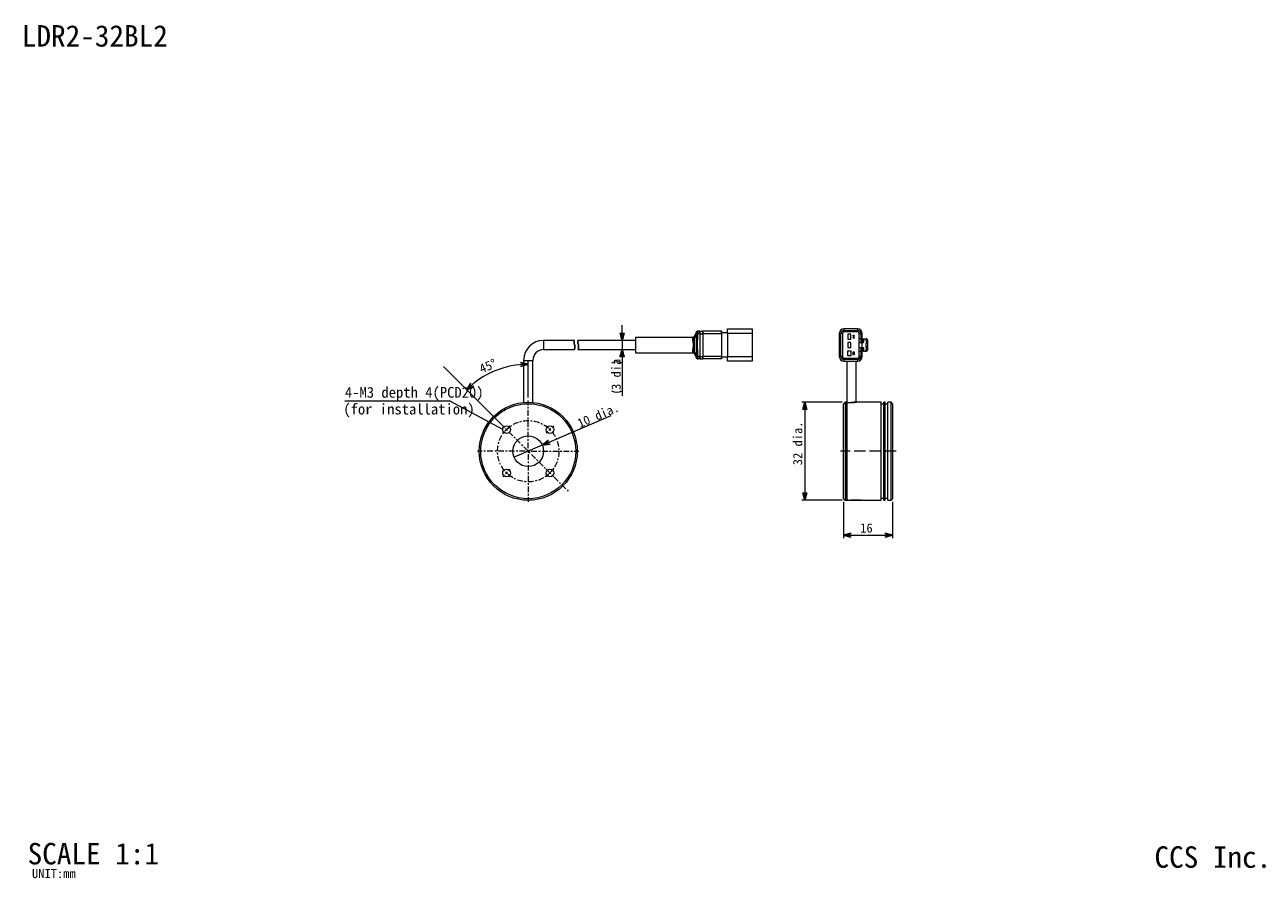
# Model space of a CAD drawing. Extents: x 12 to 416, y 8 to 287.
import ezdxf
from ezdxf.enums import TextEntityAlignment as Align

# ---------------------------------------------------------------- set-up
doc = ezdxf.new("R2010")
doc.units = 0
doc.linetypes.add('DASHDOT', pattern=[3.5, 1.841, -0.553, 0.553, -0.553])
doc.linetypes.add('DASHED3', pattern=[5, 3.75, -1.25])
doc.layers.get('0').update_dxf_attribs({"linetype": 'CONTINUOUS'})
doc.layers.add('1', color=7, linetype='CONTINUOUS')
doc.styles.add('Font_0', font='MS Gothic.ttf')

msp = doc.modelspace()

# ---------------------------------------------------------------- linework, layer by layer
at = {"linetype": 'BYBLOCK', "lineweight": -2}
for p, q in [((207.29, 183.91), (206.62, 186.41)), ((207.96, 186.41), (207.29, 183.91)), ((207.29, 183.91), (207.29, 186.41)), ((206.62, 178.41), (207.29, 180.91)), ((207.29, 180.91), (207.96, 178.41)), ((207.29, 180.91), (207.29, 178.41)), ((174.09, 176.69), (176.62, 176.13)), ((176.62, 176.13), (174.12, 176.02)), ((176.62, 176.13), (174.15, 175.35)), ((156.56, 167.82), (157.95, 170.01)), ((156.56, 167.82), (158.4, 169.51)), ((158.85, 169.02), (156.56, 167.82)), ((266.19, 161.26), (266.86, 163.76)), ((266.86, 163.76), (267.53, 161.26)), ((266.86, 163.76), (266.86, 161.26)), ((181.21, 149.74), (183.24, 151.34)), ((181.21, 149.74), (183.51, 150.73)), ((183.77, 150.11), (181.21, 149.74)), ((266.86, 131.76), (266.19, 134.26)), ((267.53, 134.26), (266.86, 131.76)), ((266.86, 131.76), (266.86, 134.26)), ((279.48, 120.35), (281.98, 121.02)), ((281.98, 119.68), (279.48, 120.35)), ((279.48, 120.35), (281.98, 120.35)), ((292.98, 121.02), (295.48, 120.35)), ((295.48, 120.35), (292.98, 119.68)), ((295.48, 120.35), (292.98, 120.35))]:
    msp.add_line(p, q, dxfattribs=at)
at = {"linetype": 'CONTINUOUS', "lineweight": 15}
for p, q in [((231.48, 186.64), (230.74, 185.15)), ((231.48, 186.61), (230.74, 184.94)), ((231.45, 185.83), (230.75, 184.59)), ((231.93, 186.11), (231.47, 186.22)), ((231.93, 186.11), (231.87, 185.81)), ((232.62, 186.11), (231.93, 186.11)), ((231.94, 186.91), (231.95, 186.91)), ((232.62, 186.91), (231.95, 186.91)), ((232.62, 186.91), (233.62, 186.91)), ((232.62, 186.11), (232.62, 178.71)), ((232.62, 186.11), (233.62, 186.11)), ((239.62, 186.91), (233.62, 186.91)), ((233.62, 186.11), (233.62, 178.71)), ((239.62, 186.11), (233.62, 186.11)), ((241.62, 186.41), (239.62, 186.41)), ((239.62, 186.11), (239.62, 178.71)), ((241.62, 186.16), (241.62, 187.66)), ((241.62, 187.66), (246.62, 187.66)), ((249.62, 186.16), (241.62, 186.16)), ((241.62, 186.16), (241.62, 178.66)), ((246.62, 187.66), (249.62, 187.66)), ((249.62, 187.66), (249.62, 186.16)), ((249.62, 186.16), (249.62, 178.66)), ((278.08, 186.16), (278.08, 178.66)), ((278.58, 178.66), (278.58, 186.16)), ((279.08, 186.16), (278.58, 186.16)), ((279.08, 186.16), (279.08, 178.66)), ((279.58, 187.66), (279.58, 187.16)), ((284.08, 187.66), (279.58, 187.66)), ((279.58, 187.16), (279.58, 186.66)), ((279.58, 187.16), (284.08, 187.16)), ((284.08, 186.66), (279.58, 186.66)), ((280.88, 185.96), (280.88, 184.36)), ((281.88, 185.96), (280.88, 185.96)), ((281.88, 184.36), (281.88, 185.96)), ((284.08, 187.16), (284.08, 187.66)), ((284.08, 186.66), (284.08, 187.16)), ((284.58, 184.41), (284.58, 186.16)), ((284.58, 186.16), (285.08, 186.16)), ((285.08, 186.16), (285.08, 184.41)), ((285.58, 184.41), (285.58, 186.16)), ((191.61, 183.91), (181.62, 183.91)), ((181.62, 183.91), (181.62, 180.91)), ((211.62, 183.91), (192.84, 183.91)), ((230.3, 184.91), (211.62, 184.91)), ((211.62, 184.91), (211.62, 179.91)), ((280.88, 184.36), (281.88, 184.36)), ((280.88, 183.21), (280.88, 181.61)), ((281.88, 183.21), (280.88, 183.21)), ((281.88, 181.61), (281.88, 183.21)), ((282.58, 185.66), (282.88, 185.66)), ((282.58, 185.56), (282.58, 185.66)), ((282.88, 185.56), (282.58, 185.56)), ((282.58, 185.56), (282.58, 184.76)), ((282.58, 184.76), (282.88, 184.76)), ((282.58, 184.66), (282.58, 184.76)), ((282.88, 184.66), (282.58, 184.66)), ((282.88, 185.66), (282.88, 185.56)), ((282.88, 184.76), (282.88, 185.56)), ((282.88, 184.76), (282.88, 184.66)), ((284.48, 183.21), (284.48, 181.61)), ((284.48, 183.21), (285.48, 183.21)), ((285.08, 184.41), (284.58, 184.41)), ((284.58, 183.21), (284.58, 184.41)), ((285.08, 184.41), (285.58, 184.41)), ((285.08, 184.41), (285.08, 183.21)), ((285.48, 183.21), (285.48, 181.61)), ((285.48, 183.21), (285.98, 183.21)), ((285.58, 184.41), (285.68, 184.41)), ((285.68, 183.21), (285.68, 184.41)), ((285.68, 184.41), (285.98, 184.41)), ((285.98, 184.41), (285.98, 183.21)), ((285.98, 184.41), (286.78, 184.41)), ((286.78, 184.41), (286.78, 183.76)), ((286.78, 184.41), (286.98, 184.41)), ((286.88, 183.76), (286.78, 183.76)), ((286.78, 183.06), (286.88, 183.06)), ((286.78, 183.06), (286.78, 181.76)), ((287.08, 183.26), (287.08, 183.56)), ((287.28, 184.11), (287.28, 180.71)), ((181.62, 180.91), (191.63, 180.91)), ((192.92, 180.91), (211.62, 180.91)), ((211.62, 179.91), (230.3, 179.91)), ((231.48, 178.21), (230.74, 179.88)), ((230.74, 179.67), (231.48, 178.19)), ((231.45, 179), (230.75, 180.24)), ((231.93, 178.71), (231.47, 178.61)), ((232.62, 178.71), (231.93, 178.71)), ((231.95, 177.91), (231.94, 177.91)), ((232.62, 177.91), (231.95, 177.91)), ((232.62, 178.71), (233.62, 178.71)), ((232.62, 177.91), (233.62, 177.91)), ((239.62, 178.71), (233.62, 178.71)), ((239.62, 177.91), (233.62, 177.91)), ((241.62, 178.41), (239.62, 178.41)), ((241.62, 177.16), (241.62, 178.66)), ((241.62, 178.66), (249.62, 178.66)), ((249.62, 178.66), (249.62, 177.16)), ((279.08, 178.66), (278.58, 178.66)), ((279.58, 178.16), (279.58, 177.66)), ((279.58, 178.16), (284.08, 178.16)), ((280.88, 181.61), (281.88, 181.61)), ((280.88, 180.46), (281.88, 180.46)), ((280.88, 178.86), (280.88, 180.46)), ((281.88, 178.86), (280.88, 178.86)), ((281.88, 180.46), (281.88, 178.86)), ((282.58, 180.16), (282.88, 180.16)), ((282.58, 180.06), (282.58, 180.16)), ((282.88, 180.06), (282.58, 180.06)), ((282.58, 179.26), (282.58, 180.06)), ((282.58, 179.26), (282.88, 179.26)), ((282.58, 179.16), (282.58, 179.26)), ((282.88, 179.16), (282.58, 179.16)), ((282.88, 180.16), (282.88, 180.06)), ((282.88, 180.06), (282.88, 179.26)), ((282.88, 179.26), (282.88, 179.16)), ((284.08, 177.66), (284.08, 178.16)), ((284.48, 181.61), (285.48, 181.61)), ((284.58, 180.41), (284.58, 181.61)), ((284.58, 178.66), (284.58, 180.41)), ((284.58, 180.41), (285.08, 180.41)), ((285.08, 178.66), (284.58, 178.66)), ((285.08, 181.61), (285.08, 180.41)), ((285.08, 180.41), (285.58, 180.41)), ((285.08, 180.41), (285.08, 178.66)), ((285.48, 181.61), (285.98, 181.61)), ((285.58, 178.66), (285.58, 180.41)), ((285.58, 180.41), (285.68, 180.41)), ((285.68, 180.41), (285.68, 181.61)), ((285.98, 180.41), (285.68, 180.41)), ((285.98, 181.61), (285.98, 180.41)), ((285.98, 180.41), (286.78, 180.41)), ((286.78, 181.76), (286.88, 181.76)), ((286.78, 181.06), (286.78, 180.41)), ((286.88, 181.06), (286.78, 181.06)), ((286.78, 180.41), (286.98, 180.41)), ((287.08, 181.56), (287.08, 181.26)), ((175.12, 177.41), (175.12, 163.69)), ((175.12, 177.41), (178.12, 177.41)), ((178.12, 163.69), (178.12, 177.41)), ((246.62, 177.16), (241.62, 177.16)), ((249.62, 177.16), (246.62, 177.16)), ((279.58, 177.66), (279.58, 177.16)), ((284.08, 177.66), (279.58, 177.66)), ((279.58, 177.16), (284.08, 177.16)), ((280.58, 177.16), (280.58, 163.68)), ((283.58, 163.75), (283.58, 177.16)), ((284.08, 177.16), (284.08, 177.66)), ((279.98, 163.76), (279.48, 163.26)), ((279.48, 132.26), (279.48, 163.26)), ((280.48, 163.76), (279.98, 163.76)), ((279.98, 163.76), (279.98, 131.76)), ((280.48, 163.76), (280.48, 131.76)), ((280.48, 163.68), (282.08, 163.68)), ((280.48, 131.76), (280.48, 163.68)), ((291.78, 163.76), (283.66, 163.76)), ((291.78, 147.76), (291.78, 163.76)), ((292.58, 163.06), (291.78, 163.06)), ((293.08, 163.76), (292.58, 163.76)), ((292.58, 147.76), (292.58, 163.76)), ((293.08, 147.76), (293.08, 163.76)), ((293.88, 163.06), (293.08, 163.06)), ((294.98, 163.76), (293.88, 163.76)), ((293.88, 147.76), (293.88, 163.76)), ((295.48, 163.26), (294.98, 163.76)), ((294.98, 147.76), (294.98, 163.76)), ((295.48, 163.26), (295.48, 147.76)), ((162.01, 154.46), (163.51, 157.06)), ((162.01, 154.46), (162.07, 154.43)), ((163.57, 157.03), (163.51, 157.06)), ((291.78, 131.76), (291.78, 147.76)), ((292.58, 131.76), (292.58, 147.76)), ((293.08, 131.76), (293.08, 147.76)), ((293.88, 131.76), (293.88, 147.76)), ((294.98, 131.76), (294.98, 147.76)), ((295.48, 147.76), (295.48, 132.26)), ((175.12, 131.83), (175.12, 131.76)), ((178.12, 131.76), (175.12, 131.76)), ((178.12, 131.76), (178.12, 131.83)), ((279.48, 132.26), (279.98, 131.76)), ((279.98, 131.76), (280.48, 131.76)), ((280.48, 131.76), (281.89, 131.76)), ((284.98, 131.76), (281.98, 131.76)), ((285.08, 131.76), (291.78, 131.76)), ((291.78, 132.46), (292.58, 132.46)), ((292.58, 131.76), (293.08, 131.76)), ((293.08, 132.46), (293.88, 132.46)), ((293.88, 131.76), (294.98, 131.76)), ((294.98, 131.76), (295.48, 132.26))]:
    msp.add_line(p, q, dxfattribs=at)
for points in [[(231.45, 185.83), (231.45, 185.83), (231.45, 185.83), (231.45, 185.84), (231.45, 185.84), (231.45, 185.85), (231.45, 185.86), (231.45, 185.86), (231.44, 185.87), (231.44, 185.89), (231.44, 185.9), (231.44, 185.91), (231.44, 185.92), (231.44, 185.94), (231.44, 185.95), (231.44, 185.97), (231.44, 185.98), (231.44, 186), (231.44, 186.02), (231.44, 186.04), (231.44, 186.06), (231.45, 186.08), (231.45, 186.1), (231.45, 186.12), (231.45, 186.14), (231.46, 186.17), (231.46, 186.19), (231.47, 186.22)], [(231.45, 179), (231.45, 179.01), (231.45, 179.03), (231.45, 179.08), (231.45, 179.13), (231.45, 179.2), (231.45, 179.28), (231.45, 179.37), (231.45, 179.47), (231.45, 179.57), (231.45, 179.68), (231.45, 179.79), (231.46, 179.91), (231.46, 180.03), (231.46, 180.17), (231.46, 180.31), (231.47, 180.45), (231.47, 180.61), (231.47, 180.77), (231.48, 180.94), (231.49, 181.13), (231.49, 181.31), (231.5, 181.51), (231.5, 181.71), (231.51, 181.91), (231.51, 182.11), (231.51, 182.32), (231.51, 182.52), (231.51, 182.72), (231.51, 182.92), (231.5, 183.12), (231.5, 183.32), (231.49, 183.51), (231.49, 183.69), (231.48, 183.87), (231.47, 184.04), (231.47, 184.21), (231.46, 184.36), (231.46, 184.51), (231.46, 184.66), (231.46, 184.79), (231.45, 184.92), (231.45, 185.04), (231.45, 185.15), (231.45, 185.26), (231.45, 185.35), (231.45, 185.44), (231.45, 185.53), (231.45, 185.6), (231.45, 185.67), (231.45, 185.72), (231.45, 185.77), (231.45, 185.8), (231.45, 185.82), (231.45, 185.83)], [(231.87, 185.81), (231.86, 185.81), (231.85, 185.81), (231.83, 185.81), (231.82, 185.81), (231.81, 185.81), (231.79, 185.81), (231.78, 185.81), (231.76, 185.81), (231.75, 185.81), (231.74, 185.81), (231.72, 185.82), (231.71, 185.82), (231.7, 185.82), (231.68, 185.82), (231.67, 185.82), (231.66, 185.82), (231.65, 185.82), (231.63, 185.82), (231.62, 185.82), (231.61, 185.82), (231.6, 185.82), (231.59, 185.82), (231.58, 185.82), (231.56, 185.82), (231.55, 185.82), (231.54, 185.82), (231.53, 185.82), (231.52, 185.83), (231.51, 185.83), (231.51, 185.83), (231.5, 185.83), (231.49, 185.83), (231.48, 185.83), (231.47, 185.83), (231.46, 185.83), (231.45, 185.83)], [(231.47, 186.22), (231.47, 186.22), (231.47, 186.23), (231.47, 186.24), (231.47, 186.24), (231.47, 186.25), (231.47, 186.26), (231.47, 186.27), (231.47, 186.28), (231.48, 186.29), (231.48, 186.3), (231.48, 186.31), (231.48, 186.32), (231.48, 186.32), (231.48, 186.33), (231.48, 186.34), (231.48, 186.35), (231.48, 186.36), (231.49, 186.37), (231.49, 186.38), (231.49, 186.39), (231.49, 186.4), (231.49, 186.41), (231.49, 186.42), (231.49, 186.43), (231.49, 186.43), (231.49, 186.44), (231.49, 186.45), (231.49, 186.46), (231.49, 186.47), (231.49, 186.47), (231.49, 186.48), (231.49, 186.49), (231.49, 186.5), (231.49, 186.5), (231.49, 186.51), (231.49, 186.52), (231.49, 186.52), (231.49, 186.53), (231.49, 186.53), (231.49, 186.54), (231.49, 186.55), (231.49, 186.55), (231.49, 186.56), (231.49, 186.56), (231.49, 186.56), (231.49, 186.57), (231.49, 186.57), (231.49, 186.57), (231.49, 186.58), (231.49, 186.58), (231.49, 186.58), (231.49, 186.59), (231.49, 186.59), (231.49, 186.59)], [(231.48, 186.61), (231.49, 186.63), (231.5, 186.64), (231.51, 186.66), (231.51, 186.67), (231.52, 186.68), (231.53, 186.7), (231.54, 186.71), (231.55, 186.72), (231.56, 186.74), (231.57, 186.75), (231.58, 186.76), (231.59, 186.77), (231.6, 186.78), (231.62, 186.79), (231.63, 186.8), (231.64, 186.81), (231.65, 186.82), (231.67, 186.83), (231.68, 186.84), (231.69, 186.85), (231.71, 186.86), (231.72, 186.86), (231.74, 186.87), (231.75, 186.88), (231.77, 186.88), (231.78, 186.89), (231.8, 186.89), (231.81, 186.9), (231.83, 186.9), (231.84, 186.9), (231.86, 186.9), (231.88, 186.91), (231.89, 186.91), (231.91, 186.91), (231.92, 186.91), (231.94, 186.91)], [(231.48, 186.61), (231.48, 186.61), (231.48, 186.61), (231.48, 186.61), (231.48, 186.61), (231.48, 186.61), (231.48, 186.62), (231.48, 186.62), (231.48, 186.62), (231.48, 186.62), (231.48, 186.62), (231.48, 186.62), (231.48, 186.62), (231.48, 186.62), (231.48, 186.62), (231.48, 186.63), (231.48, 186.63), (231.48, 186.63), (231.48, 186.63), (231.48, 186.63), (231.48, 186.63), (231.48, 186.63), (231.48, 186.63), (231.48, 186.63), (231.48, 186.64), (231.48, 186.64), (231.48, 186.64), (231.48, 186.64), (231.48, 186.64), (231.48, 186.64), (231.48, 186.64), (231.48, 186.64), (231.48, 186.64), (231.48, 186.64), (231.48, 186.64), (231.48, 186.64), (231.48, 186.64)], [(231.49, 186.59), (231.48, 186.59), (231.48, 186.59), (231.48, 186.6), (231.48, 186.6), (231.48, 186.6), (231.48, 186.6), (231.48, 186.6), (231.48, 186.6), (231.48, 186.61), (231.48, 186.61), (231.48, 186.61), (231.48, 186.61), (231.48, 186.61), (231.48, 186.61), (231.48, 186.61), (231.48, 186.61), (231.48, 186.61), (231.48, 186.61)], [(231.95, 186.91), (231.95, 186.91), (231.95, 186.91), (231.95, 186.91), (231.95, 186.91), (231.95, 186.91), (231.95, 186.91), (231.95, 186.91), (231.95, 186.91), (231.95, 186.91), (231.95, 186.91), (231.95, 186.91), (231.96, 186.9), (231.96, 186.9), (231.96, 186.9), (231.96, 186.89), (231.96, 186.89), (231.96, 186.88), (231.96, 186.88), (231.96, 186.87), (231.96, 186.86), (231.96, 186.85), (231.96, 186.84), (231.96, 186.83), (231.96, 186.82), (231.96, 186.81), (231.96, 186.8), (231.96, 186.78), (231.96, 186.77), (231.96, 186.75), (231.96, 186.74), (231.96, 186.72), (231.96, 186.71), (231.96, 186.69), (231.96, 186.68), (231.96, 186.66), (231.96, 186.64), (231.96, 186.62), (231.96, 186.6), (231.95, 186.58), (231.95, 186.57), (231.95, 186.55), (231.95, 186.53), (231.95, 186.5), (231.95, 186.48), (231.95, 186.46), (231.95, 186.44), (231.95, 186.42), (231.95, 186.4), (231.94, 186.38), (231.94, 186.36), (231.94, 186.34), (231.94, 186.32), (231.94, 186.3), (231.94, 186.28), (231.94, 186.26), (231.94, 186.24), (231.94, 186.23), (231.93, 186.21), (231.93, 186.2), (231.93, 186.19), (231.93, 186.18), (231.93, 186.17), (231.93, 186.16), (231.93, 186.15), (231.93, 186.14), (231.93, 186.13), (231.93, 186.13), (231.93, 186.12), (231.93, 186.12), (231.93, 186.12), (231.93, 186.11), (231.93, 186.11)], [(232.62, 186.91), (232.62, 186.91), (232.62, 186.91), (232.62, 186.9), (232.62, 186.9), (232.62, 186.9), (232.62, 186.89), (232.62, 186.89), (232.62, 186.88), (232.62, 186.87), (232.62, 186.87), (232.62, 186.86), (232.62, 186.85), (232.62, 186.84), (232.62, 186.83), (232.62, 186.82), (232.62, 186.81), (232.62, 186.8), (232.62, 186.79), (232.62, 186.77), (232.62, 186.76), (232.62, 186.75), (232.62, 186.74), (232.62, 186.73), (232.62, 186.72), (232.62, 186.7), (232.62, 186.69), (232.62, 186.68), (232.62, 186.67), (232.62, 186.65), (232.62, 186.64), (232.62, 186.62), (232.62, 186.61), (232.62, 186.59), (232.62, 186.58), (232.62, 186.56), (232.62, 186.55), (232.62, 186.53), (232.62, 186.51), (232.62, 186.49), (232.62, 186.47), (232.62, 186.45), (232.62, 186.43), (232.62, 186.41), (232.62, 186.38), (232.62, 186.36), (232.62, 186.34), (232.62, 186.31), (232.62, 186.29), (232.62, 186.26), (232.62, 186.24), (232.62, 186.21), (232.62, 186.18), (232.62, 186.15), (232.62, 186.11)], [(233.62, 186.11), (233.62, 186.13), (233.62, 186.15), (233.62, 186.17), (233.62, 186.18), (233.62, 186.2), (233.62, 186.22), (233.62, 186.24), (233.62, 186.26), (233.62, 186.28), (233.62, 186.3), (233.62, 186.32), (233.62, 186.34), (233.62, 186.36), (233.62, 186.38), (233.62, 186.4), (233.62, 186.43), (233.62, 186.45), (233.62, 186.47), (233.62, 186.5), (233.62, 186.52), (233.62, 186.54), (233.62, 186.57), (233.62, 186.59), (233.62, 186.62), (233.62, 186.64), (233.62, 186.66), (233.62, 186.68), (233.62, 186.71), (233.62, 186.73), (233.62, 186.75), (233.62, 186.77), (233.62, 186.79), (233.62, 186.81), (233.62, 186.82), (233.62, 186.84), (233.62, 186.85), (233.62, 186.86), (233.62, 186.87), (233.62, 186.88), (233.62, 186.89), (233.62, 186.9), (233.62, 186.9), (233.62, 186.9), (233.62, 186.91), (233.62, 186.91)], [(239.62, 186.91), (239.62, 186.91), (239.62, 186.91), (239.62, 186.9), (239.62, 186.9), (239.62, 186.89), (239.62, 186.88), (239.62, 186.87), (239.62, 186.86), (239.62, 186.85), (239.62, 186.84), (239.62, 186.82), (239.62, 186.81), (239.62, 186.79), (239.62, 186.77), (239.62, 186.75), (239.62, 186.73), (239.62, 186.7), (239.62, 186.68), (239.62, 186.65), (239.62, 186.63), (239.62, 186.6), (239.62, 186.57), (239.62, 186.54), (239.62, 186.51), (239.62, 186.48), (239.62, 186.45), (239.62, 186.42), (239.62, 186.39), (239.62, 186.35), (239.62, 186.32), (239.62, 186.29), (239.62, 186.25), (239.62, 186.22), (239.62, 186.18), (239.62, 186.15), (239.62, 186.11)], [(191.61, 183.91), (191.62, 183.91), (191.62, 183.91), (191.62, 183.91), (191.62, 183.91), (191.62, 183.92), (191.62, 183.92), (191.62, 183.92), (191.62, 183.92), (191.62, 183.91), (191.61, 183.91), (191.61, 183.9), (191.61, 183.9), (191.61, 183.89), (191.61, 183.87), (191.61, 183.86), (191.61, 183.85), (191.6, 183.83), (191.6, 183.81), (191.6, 183.79), (191.6, 183.77), (191.59, 183.75), (191.59, 183.72), (191.59, 183.7), (191.58, 183.67), (191.58, 183.64), (191.58, 183.61), (191.58, 183.57), (191.58, 183.54), (191.58, 183.5), (191.58, 183.46), (191.58, 183.42), (191.58, 183.38), (191.58, 183.34), (191.58, 183.29), (191.58, 183.25), (191.58, 183.2), (191.59, 183.16), (191.59, 183.11), (191.59, 183.07), (191.6, 183.02), (191.61, 182.98), (191.61, 182.93), (191.62, 182.89), (191.63, 182.84), (191.64, 182.79), (191.65, 182.75), (191.66, 182.7), (191.67, 182.66), (191.69, 182.62), (191.7, 182.57), (191.71, 182.53), (191.72, 182.49), (191.74, 182.45), (191.75, 182.41)], [(191.75, 182.41), (191.76, 182.37), (191.77, 182.33), (191.79, 182.28), (191.8, 182.24), (191.81, 182.2), (191.82, 182.15), (191.83, 182.11), (191.83, 182.06), (191.84, 182.02), (191.85, 181.98), (191.85, 181.94), (191.85, 181.89), (191.85, 181.85), (191.85, 181.81), (191.85, 181.77), (191.85, 181.73), (191.85, 181.68), (191.85, 181.64), (191.84, 181.6), (191.84, 181.56), (191.83, 181.53), (191.82, 181.49), (191.82, 181.45), (191.81, 181.42), (191.8, 181.38), (191.79, 181.35), (191.78, 181.31), (191.77, 181.28), (191.76, 181.25), (191.75, 181.22), (191.74, 181.19), (191.73, 181.16), (191.72, 181.13), (191.71, 181.11), (191.7, 181.08), (191.69, 181.06), (191.68, 181.04), (191.67, 181.02), (191.66, 181), (191.66, 180.99), (191.65, 180.97), (191.64, 180.96), (191.64, 180.95), (191.63, 180.94), (191.63, 180.93), (191.62, 180.93), (191.62, 180.93), (191.62, 180.92), (191.62, 180.92), (191.62, 180.92), (191.62, 180.93), (191.62, 180.93), (191.62, 180.93), (191.63, 180.93)], [(192.88, 182.82), (192.87, 182.86), (192.86, 182.9), (192.84, 182.95), (192.83, 182.99), (192.82, 183.03), (192.81, 183.07), (192.8, 183.12), (192.8, 183.16), (192.79, 183.2), (192.78, 183.24), (192.78, 183.28), (192.78, 183.32), (192.78, 183.36), (192.77, 183.39), (192.77, 183.43), (192.78, 183.46), (192.78, 183.5), (192.78, 183.53), (192.78, 183.56), (192.78, 183.6), (192.79, 183.63), (192.79, 183.65), (192.79, 183.68), (192.8, 183.71), (192.8, 183.73), (192.81, 183.75), (192.81, 183.78), (192.81, 183.8), (192.82, 183.81), (192.82, 183.83), (192.83, 183.85), (192.83, 183.86), (192.83, 183.87), (192.83, 183.88), (192.84, 183.89), (192.84, 183.9), (192.84, 183.9), (192.84, 183.9), (192.84, 183.9), (192.84, 183.9), (192.84, 183.9), (192.84, 183.9), (192.84, 183.9), (192.84, 183.9), (192.84, 183.9)], [(192.92, 180.93), (192.92, 180.93), (192.92, 180.92), (192.92, 180.92), (192.92, 180.92), (192.92, 180.92), (192.92, 180.92), (192.92, 180.92), (192.92, 180.92), (192.92, 180.92), (192.92, 180.93), (192.92, 180.94), (192.93, 180.95), (192.93, 180.96), (192.93, 180.97), (192.94, 180.98), (192.94, 181), (192.95, 181.02), (192.95, 181.04), (192.96, 181.06), (192.97, 181.08), (192.97, 181.11), (192.98, 181.13), (192.98, 181.16), (192.99, 181.19), (193, 181.22), (193, 181.26), (193.01, 181.29), (193.02, 181.33), (193.02, 181.37), (193.03, 181.41), (193.03, 181.45), (193.04, 181.49), (193.04, 181.54), (193.05, 181.58), (193.05, 181.63), (193.05, 181.68), (193.05, 181.73), (193.05, 181.78), (193.05, 181.83), (193.05, 181.88), (193.05, 181.93), (193.05, 181.98), (193.05, 182.02), (193.04, 182.07), (193.04, 182.12), (193.03, 182.17), (193.03, 182.22), (193.02, 182.26), (193.01, 182.31), (193.01, 182.35), (193, 182.4), (192.99, 182.44), (192.98, 182.48), (192.97, 182.52), (192.96, 182.56), (192.95, 182.6), (192.94, 182.63), (192.93, 182.67), (192.92, 182.7), (192.91, 182.73), (192.9, 182.76), (192.89, 182.79), (192.88, 182.82)], [(230.29, 184.34), (230.29, 184.36), (230.29, 184.38), (230.28, 184.4), (230.28, 184.42), (230.28, 184.44), (230.28, 184.46), (230.28, 184.48), (230.27, 184.5), (230.27, 184.52), (230.27, 184.53), (230.27, 184.55), (230.27, 184.57), (230.27, 184.59), (230.27, 184.6), (230.27, 184.62), (230.27, 184.63), (230.28, 184.65), (230.28, 184.67)], [(230.74, 184.94), (230.73, 184.93), (230.73, 184.92), (230.72, 184.9), (230.71, 184.89), (230.7, 184.88), (230.69, 184.86), (230.69, 184.85), (230.68, 184.84), (230.67, 184.83), (230.66, 184.82), (230.65, 184.81), (230.63, 184.79), (230.62, 184.78), (230.61, 184.77), (230.6, 184.77), (230.58, 184.76), (230.57, 184.75), (230.56, 184.74), (230.54, 184.73), (230.53, 184.72), (230.51, 184.72), (230.5, 184.71), (230.49, 184.7), (230.47, 184.7), (230.45, 184.69), (230.44, 184.69), (230.42, 184.68), (230.41, 184.68), (230.39, 184.68), (230.38, 184.67), (230.36, 184.67), (230.34, 184.67), (230.33, 184.67), (230.31, 184.67), (230.29, 184.67), (230.28, 184.67)], [(230.28, 184.67), (230.28, 184.69), (230.28, 184.72), (230.29, 184.74), (230.29, 184.77), (230.29, 184.79), (230.29, 184.81), (230.3, 184.83), (230.3, 184.84), (230.3, 184.86), (230.3, 184.87), (230.3, 184.87), (230.3, 184.88), (230.3, 184.88), (230.3, 184.88), (230.3, 184.88), (230.3, 184.88), (230.3, 184.88), (230.3, 184.88)], [(230.29, 184.34), (230.31, 184.34), (230.32, 184.34), (230.34, 184.34), (230.36, 184.34), (230.37, 184.35), (230.39, 184.35), (230.4, 184.35), (230.42, 184.35), (230.43, 184.36), (230.45, 184.36), (230.46, 184.37), (230.48, 184.37), (230.49, 184.38), (230.51, 184.38), (230.52, 184.39), (230.54, 184.4), (230.55, 184.4), (230.56, 184.41), (230.58, 184.42), (230.59, 184.43), (230.6, 184.43), (230.62, 184.44), (230.63, 184.45), (230.64, 184.46), (230.65, 184.47), (230.66, 184.48), (230.67, 184.49), (230.68, 184.5), (230.69, 184.51), (230.7, 184.52), (230.71, 184.53), (230.72, 184.54), (230.72, 184.55), (230.73, 184.56), (230.74, 184.58), (230.75, 184.59)], [(230.29, 180.49), (230.3, 180.56), (230.31, 180.62), (230.32, 180.69), (230.33, 180.76), (230.34, 180.83), (230.35, 180.9), (230.37, 180.97), (230.38, 181.05), (230.39, 181.12), (230.4, 181.2), (230.41, 181.28), (230.42, 181.37), (230.44, 181.45), (230.45, 181.54), (230.46, 181.63), (230.47, 181.72), (230.48, 181.81), (230.48, 181.9), (230.49, 181.99), (230.49, 182.08), (230.5, 182.18), (230.5, 182.27), (230.5, 182.36), (230.5, 182.45), (230.5, 182.55), (230.5, 182.64), (230.49, 182.73), (230.49, 182.82), (230.48, 182.91), (230.47, 183), (230.47, 183.09), (230.46, 183.17), (230.45, 183.25), (230.44, 183.34), (230.43, 183.41), (230.42, 183.49), (230.41, 183.56), (230.4, 183.63), (230.39, 183.69), (230.38, 183.75), (230.37, 183.81), (230.36, 183.87), (230.35, 183.92), (230.35, 183.97), (230.34, 184.02), (230.33, 184.07), (230.32, 184.11), (230.32, 184.16), (230.31, 184.2), (230.31, 184.23), (230.3, 184.26), (230.3, 184.29), (230.29, 184.32), (230.29, 184.34)], [(230.74, 185.17), (230.73, 185.15), (230.72, 185.14), (230.71, 185.12), (230.7, 185.11), (230.69, 185.09), (230.68, 185.08), (230.66, 185.06), (230.65, 185.05), (230.64, 185.04), (230.62, 185.03), (230.61, 185.01), (230.6, 185), (230.58, 184.99), (230.56, 184.98), (230.55, 184.97), (230.53, 184.97), (230.52, 184.96), (230.5, 184.95), (230.49, 184.95), (230.47, 184.94), (230.46, 184.93), (230.45, 184.93), (230.43, 184.92), (230.42, 184.92), (230.41, 184.92), (230.39, 184.92), (230.38, 184.91), (230.37, 184.91), (230.36, 184.91), (230.35, 184.91), (230.34, 184.91), (230.33, 184.91), (230.32, 184.91), (230.32, 184.91), (230.31, 184.92), (230.31, 184.92)], [(230.75, 184.59), (230.75, 184.59), (230.75, 184.58), (230.75, 184.58), (230.75, 184.57), (230.75, 184.56), (230.75, 184.55), (230.75, 184.53), (230.75, 184.51), (230.75, 184.49), (230.75, 184.47), (230.75, 184.45), (230.75, 184.42), (230.76, 184.39), (230.76, 184.35), (230.76, 184.32), (230.76, 184.28), (230.76, 184.23), (230.76, 184.18), (230.76, 184.13), (230.76, 184.08), (230.76, 184.02), (230.77, 183.95), (230.77, 183.88), (230.77, 183.81), (230.77, 183.74), (230.76, 183.66), (230.76, 183.58), (230.76, 183.5), (230.76, 183.41), (230.75, 183.32), (230.75, 183.23), (230.74, 183.14), (230.74, 183.04), (230.74, 182.95), (230.73, 182.85), (230.73, 182.75), (230.73, 182.65), (230.73, 182.55), (230.73, 182.46), (230.73, 182.36), (230.73, 182.26), (230.73, 182.16), (230.73, 182.06), (230.74, 181.96), (230.74, 181.86), (230.74, 181.76), (230.75, 181.67), (230.75, 181.57), (230.75, 181.47), (230.76, 181.38), (230.76, 181.29), (230.76, 181.2), (230.76, 181.12), (230.77, 181.04), (230.77, 180.96), (230.77, 180.89), (230.77, 180.82), (230.77, 180.76), (230.76, 180.7), (230.76, 180.64), (230.76, 180.59), (230.76, 180.54), (230.76, 180.49), (230.76, 180.44), (230.75, 180.4), (230.75, 180.36), (230.75, 180.33), (230.75, 180.3), (230.75, 180.27), (230.75, 180.25), (230.75, 180.24), (230.75, 180.24)], [(230.74, 184.94), (230.74, 184.94), (230.74, 184.94), (230.74, 184.94), (230.74, 184.93), (230.74, 184.93), (230.74, 184.92), (230.74, 184.91), (230.74, 184.9), (230.74, 184.89), (230.74, 184.88), (230.74, 184.87), (230.74, 184.86), (230.74, 184.85), (230.74, 184.84), (230.74, 184.83), (230.74, 184.82), (230.74, 184.81), (230.74, 184.79), (230.74, 184.78), (230.74, 184.77), (230.74, 184.75), (230.74, 184.74), (230.74, 184.72), (230.74, 184.71), (230.74, 184.69), (230.74, 184.68), (230.74, 184.67), (230.74, 184.65), (230.74, 184.64), (230.75, 184.63), (230.75, 184.62), (230.75, 184.61), (230.75, 184.6), (230.75, 184.59), (230.75, 184.59), (230.75, 184.59)], [(231.87, 185.81), (231.87, 185.67), (231.86, 185.53), (231.85, 185.37), (231.84, 185.21), (231.83, 185.03), (231.82, 184.85), (231.81, 184.67), (231.8, 184.48), (231.79, 184.29), (231.78, 184.09), (231.77, 183.9), (231.76, 183.71), (231.75, 183.51), (231.75, 183.32), (231.74, 183.12), (231.74, 182.92), (231.73, 182.72), (231.73, 182.52), (231.73, 182.32), (231.73, 182.11), (231.74, 181.91), (231.74, 181.7), (231.75, 181.5), (231.76, 181.29), (231.77, 181.09), (231.78, 180.89), (231.78, 180.69), (231.79, 180.49), (231.8, 180.3), (231.81, 180.1), (231.83, 179.91), (231.84, 179.73), (231.85, 179.55), (231.86, 179.37), (231.86, 179.19), (231.87, 179.02)], [(230.28, 180.16), (230.28, 180.18), (230.28, 180.19), (230.27, 180.2), (230.27, 180.22), (230.27, 180.23), (230.27, 180.24), (230.27, 180.26), (230.27, 180.27), (230.27, 180.28), (230.27, 180.29), (230.27, 180.31), (230.27, 180.32), (230.27, 180.33), (230.27, 180.34), (230.28, 180.35), (230.28, 180.37), (230.28, 180.38), (230.28, 180.39), (230.28, 180.4), (230.28, 180.41), (230.28, 180.43), (230.28, 180.44), (230.29, 180.45), (230.29, 180.46), (230.29, 180.47), (230.29, 180.48), (230.29, 180.49)], [(230.28, 180.16), (230.29, 180.16), (230.31, 180.16), (230.33, 180.16), (230.34, 180.16), (230.36, 180.15), (230.38, 180.15), (230.39, 180.15), (230.41, 180.15), (230.42, 180.14), (230.44, 180.14), (230.45, 180.13), (230.47, 180.13), (230.49, 180.12), (230.5, 180.12), (230.51, 180.11), (230.53, 180.1), (230.54, 180.1), (230.56, 180.09), (230.57, 180.08), (230.58, 180.07), (230.6, 180.06), (230.61, 180.05), (230.62, 180.04), (230.63, 180.03), (230.65, 180.02), (230.66, 180.01), (230.67, 180), (230.68, 179.99), (230.69, 179.97), (230.69, 179.96), (230.7, 179.95), (230.71, 179.94), (230.72, 179.92), (230.73, 179.91), (230.73, 179.9), (230.74, 179.88)], [(230.3, 179.95), (230.3, 179.94), (230.3, 179.94), (230.3, 179.94), (230.3, 179.94), (230.3, 179.94), (230.3, 179.94), (230.3, 179.94), (230.3, 179.94), (230.3, 179.95), (230.3, 179.96), (230.3, 179.98), (230.3, 180), (230.29, 180.02), (230.29, 180.04), (230.29, 180.07), (230.29, 180.1), (230.28, 180.13), (230.28, 180.16)], [(230.29, 180.49), (230.31, 180.49), (230.32, 180.49), (230.34, 180.49), (230.36, 180.48), (230.37, 180.48), (230.39, 180.48), (230.4, 180.48), (230.42, 180.47), (230.43, 180.47), (230.45, 180.46), (230.46, 180.46), (230.48, 180.45), (230.49, 180.45), (230.51, 180.44), (230.52, 180.44), (230.54, 180.43), (230.55, 180.42), (230.56, 180.42), (230.58, 180.41), (230.59, 180.4), (230.6, 180.39), (230.62, 180.38), (230.63, 180.37), (230.64, 180.37), (230.65, 180.36), (230.66, 180.35), (230.67, 180.34), (230.68, 180.33), (230.69, 180.32), (230.7, 180.31), (230.71, 180.3), (230.72, 180.28), (230.72, 180.27), (230.73, 180.26), (230.74, 180.25), (230.75, 180.24)], [(230.3, 179.91), (230.31, 179.91), (230.32, 179.91), (230.33, 179.91), (230.35, 179.91), (230.36, 179.91), (230.37, 179.91), (230.38, 179.91), (230.39, 179.91), (230.41, 179.91), (230.42, 179.9), (230.43, 179.9), (230.45, 179.9), (230.46, 179.89), (230.47, 179.89), (230.49, 179.88), (230.5, 179.88), (230.51, 179.87), (230.52, 179.87), (230.54, 179.86), (230.55, 179.85), (230.56, 179.84), (230.57, 179.84), (230.58, 179.83), (230.6, 179.82), (230.61, 179.81), (230.62, 179.81), (230.63, 179.8), (230.64, 179.79), (230.65, 179.78), (230.66, 179.77), (230.66, 179.77), (230.67, 179.76), (230.68, 179.75), (230.69, 179.74), (230.69, 179.73), (230.7, 179.73), (230.7, 179.72), (230.71, 179.71), (230.72, 179.7), (230.72, 179.69), (230.73, 179.69), (230.73, 179.68), (230.73, 179.67), (230.74, 179.67), (230.74, 179.66)], [(230.75, 180.24), (230.75, 180.24), (230.75, 180.24), (230.75, 180.23), (230.75, 180.23), (230.75, 180.22), (230.75, 180.22), (230.75, 180.21), (230.75, 180.21), (230.75, 180.2), (230.75, 180.19), (230.74, 180.18), (230.74, 180.18), (230.74, 180.17), (230.74, 180.16), (230.74, 180.15), (230.74, 180.14), (230.74, 180.13), (230.74, 180.12), (230.74, 180.11), (230.74, 180.1), (230.74, 180.08), (230.74, 180.07), (230.74, 180.06), (230.74, 180.05), (230.74, 180.03), (230.74, 180.02), (230.74, 180.01), (230.74, 180), (230.74, 179.99), (230.74, 179.98), (230.74, 179.97), (230.74, 179.96), (230.74, 179.95), (230.74, 179.94), (230.74, 179.94), (230.74, 179.93), (230.74, 179.92), (230.74, 179.91), (230.74, 179.91), (230.74, 179.9), (230.74, 179.9), (230.74, 179.89), (230.74, 179.89), (230.74, 179.89), (230.74, 179.88)], [(230.74, 179.88), (230.74, 179.88), (230.74, 179.88), (230.74, 179.87), (230.74, 179.86), (230.74, 179.84), (230.74, 179.83), (230.74, 179.81), (230.75, 179.79), (230.75, 179.78), (230.75, 179.76), (230.75, 179.74), (230.75, 179.73), (230.75, 179.71), (230.75, 179.7), (230.75, 179.69), (230.75, 179.68), (230.75, 179.67), (230.75, 179.66), (230.75, 179.66), (230.75, 179.66), (230.75, 179.66), (230.75, 179.66), (230.75, 179.66), (230.75, 179.66), (230.75, 179.66), (230.75, 179.67), (230.75, 179.67)], [(231.47, 178.61), (231.46, 178.63), (231.46, 178.66), (231.45, 178.68), (231.45, 178.71), (231.45, 178.73), (231.45, 178.75), (231.44, 178.77), (231.44, 178.79), (231.44, 178.81), (231.44, 178.83), (231.44, 178.84), (231.44, 178.86), (231.44, 178.88), (231.44, 178.89), (231.44, 178.91), (231.44, 178.92), (231.44, 178.93), (231.44, 178.94), (231.44, 178.95), (231.45, 178.96), (231.45, 178.97), (231.45, 178.98), (231.45, 178.99), (231.45, 178.99), (231.45, 178.99), (231.45, 179), (231.45, 179)], [(231.87, 179.02), (231.86, 179.02), (231.85, 179.02), (231.83, 179.02), (231.82, 179.02), (231.81, 179.01), (231.79, 179.01), (231.78, 179.01), (231.76, 179.01), (231.75, 179.01), (231.74, 179.01), (231.72, 179.01), (231.71, 179.01), (231.7, 179.01), (231.68, 179.01), (231.67, 179.01), (231.66, 179.01), (231.65, 179.01), (231.63, 179.01), (231.62, 179.01), (231.61, 179.01), (231.6, 179), (231.59, 179), (231.58, 179), (231.56, 179), (231.55, 179), (231.54, 179), (231.53, 179), (231.52, 179), (231.51, 179), (231.51, 179), (231.5, 179), (231.49, 179), (231.48, 179), (231.47, 179), (231.46, 179), (231.45, 179)], [(231.49, 178.24), (231.49, 178.24), (231.49, 178.24), (231.49, 178.24), (231.49, 178.24), (231.49, 178.24), (231.49, 178.24), (231.49, 178.25), (231.49, 178.25), (231.49, 178.25), (231.49, 178.25), (231.49, 178.26), (231.49, 178.26), (231.49, 178.26), (231.49, 178.27), (231.49, 178.27), (231.49, 178.28), (231.49, 178.28), (231.49, 178.29), (231.49, 178.29), (231.49, 178.3), (231.49, 178.3), (231.49, 178.31), (231.49, 178.31), (231.49, 178.32), (231.49, 178.33), (231.49, 178.33), (231.49, 178.34), (231.49, 178.35), (231.49, 178.35), (231.49, 178.36), (231.49, 178.37), (231.49, 178.37), (231.49, 178.38), (231.49, 178.39), (231.49, 178.4), (231.49, 178.4), (231.49, 178.41), (231.49, 178.42), (231.49, 178.43), (231.49, 178.44), (231.49, 178.45), (231.49, 178.46), (231.48, 178.47), (231.48, 178.48), (231.48, 178.49), (231.48, 178.5), (231.48, 178.51), (231.48, 178.52), (231.48, 178.54), (231.47, 178.55), (231.47, 178.56), (231.47, 178.58), (231.47, 178.59), (231.47, 178.61)], [(231.48, 178.21), (231.48, 178.21), (231.48, 178.21), (231.48, 178.21), (231.48, 178.22), (231.48, 178.22), (231.48, 178.22), (231.48, 178.22), (231.48, 178.22), (231.48, 178.22), (231.48, 178.22), (231.48, 178.22), (231.48, 178.23), (231.48, 178.23), (231.48, 178.23), (231.48, 178.23), (231.48, 178.23), (231.48, 178.23), (231.49, 178.24)], [(231.94, 177.91), (231.92, 177.91), (231.91, 177.92), (231.89, 177.92), (231.88, 177.92), (231.86, 177.92), (231.84, 177.92), (231.83, 177.93), (231.81, 177.93), (231.8, 177.93), (231.78, 177.94), (231.77, 177.94), (231.75, 177.95), (231.74, 177.96), (231.72, 177.96), (231.71, 177.97), (231.69, 177.98), (231.68, 177.99), (231.67, 177.99), (231.65, 178), (231.64, 178.01), (231.63, 178.02), (231.62, 178.03), (231.6, 178.04), (231.59, 178.06), (231.58, 178.07), (231.57, 178.08), (231.56, 178.09), (231.55, 178.1), (231.54, 178.12), (231.53, 178.13), (231.52, 178.14), (231.51, 178.16), (231.51, 178.17), (231.5, 178.18), (231.49, 178.2), (231.48, 178.21)], [(231.87, 179.02), (231.87, 179.02), (231.88, 179.01), (231.88, 179), (231.88, 178.99), (231.88, 178.98), (231.88, 178.96), (231.88, 178.95), (231.88, 178.93), (231.88, 178.91), (231.89, 178.9), (231.89, 178.88), (231.89, 178.86), (231.9, 178.84), (231.9, 178.82), (231.91, 178.8), (231.91, 178.77), (231.92, 178.74), (231.93, 178.71)], [(231.93, 178.71), (231.93, 178.71), (231.93, 178.71), (231.93, 178.71), (231.93, 178.71), (231.93, 178.71), (231.93, 178.7), (231.93, 178.7), (231.93, 178.69), (231.93, 178.69), (231.93, 178.68), (231.93, 178.67), (231.93, 178.67), (231.93, 178.66), (231.93, 178.64), (231.93, 178.63), (231.93, 178.62), (231.93, 178.6), (231.94, 178.59), (231.94, 178.57), (231.94, 178.56), (231.94, 178.54), (231.94, 178.52), (231.94, 178.5), (231.94, 178.48), (231.94, 178.46), (231.95, 178.44), (231.95, 178.42), (231.95, 178.4), (231.95, 178.38), (231.95, 178.36), (231.95, 178.34), (231.95, 178.32), (231.95, 178.3), (231.95, 178.29), (231.95, 178.27), (231.95, 178.25), (231.95, 178.23), (231.96, 178.22), (231.96, 178.2), (231.96, 178.18), (231.96, 178.17), (231.96, 178.15), (231.96, 178.14), (231.96, 178.12), (231.96, 178.11), (231.96, 178.09), (231.96, 178.08), (231.96, 178.06), (231.96, 178.05), (231.96, 178.04), (231.96, 178.03), (231.96, 178.02), (231.96, 178), (231.96, 177.99), (231.96, 177.98), (231.96, 177.98), (231.96, 177.97), (231.96, 177.96), (231.96, 177.95), (231.96, 177.95), (231.96, 177.94), (231.96, 177.94), (231.96, 177.93), (231.96, 177.93), (231.96, 177.92), (231.95, 177.92), (231.95, 177.92), (231.95, 177.92), (231.95, 177.92), (231.95, 177.92), (231.95, 177.92), (231.95, 177.91), (231.95, 177.91), (231.95, 177.91), (231.95, 177.91), (231.95, 177.91), (231.95, 177.91), (231.95, 177.91), (231.95, 177.91), (231.95, 177.91), (231.95, 177.91)], [(232.62, 178.71), (232.62, 178.68), (232.62, 178.65), (232.62, 178.62), (232.62, 178.59), (232.62, 178.56), (232.62, 178.54), (232.62, 178.51), (232.62, 178.49), (232.62, 178.47), (232.62, 178.44), (232.62, 178.42), (232.62, 178.4), (232.62, 178.38), (232.62, 178.36), (232.62, 178.34), (232.62, 178.32), (232.62, 178.3), (232.62, 178.28), (232.62, 178.26), (232.62, 178.25), (232.62, 178.23), (232.62, 178.22), (232.62, 178.2), (232.62, 178.19), (232.62, 178.17), (232.62, 178.16), (232.62, 178.15), (232.62, 178.13), (232.62, 178.12), (232.62, 178.11), (232.62, 178.1), (232.62, 178.09), (232.62, 178.07), (232.62, 178.06), (232.62, 178.05), (232.62, 178.04), (232.62, 178.03), (232.62, 178.02), (232.62, 178.01), (232.62, 178), (232.62, 177.99), (232.62, 177.98), (232.62, 177.97), (232.62, 177.96), (232.62, 177.95), (232.62, 177.95), (232.62, 177.94), (232.62, 177.94), (232.62, 177.93), (232.62, 177.93), (232.62, 177.92), (232.62, 177.92), (232.62, 177.92), (232.62, 177.91)], [(233.62, 177.91), (233.62, 177.91), (233.62, 177.92), (233.62, 177.92), (233.62, 177.92), (233.62, 177.92), (233.62, 177.92), (233.62, 177.93), (233.62, 177.93), (233.62, 177.93), (233.62, 177.94), (233.62, 177.94), (233.62, 177.95), (233.62, 177.96), (233.62, 177.96), (233.62, 177.97), (233.62, 177.98), (233.62, 177.99), (233.62, 178), (233.62, 178.01), (233.62, 178.03), (233.62, 178.04), (233.62, 178.06), (233.62, 178.07), (233.62, 178.09), (233.62, 178.11), (233.62, 178.13), (233.62, 178.15), (233.62, 178.18), (233.62, 178.2), (233.62, 178.23), (233.62, 178.26), (233.62, 178.29), (233.62, 178.31), (233.62, 178.34), (233.62, 178.38), (233.62, 178.41), (233.62, 178.44), (233.62, 178.47), (233.62, 178.51), (233.62, 178.54), (233.62, 178.57), (233.62, 178.61), (233.62, 178.64), (233.62, 178.68), (233.62, 178.71)], [(239.62, 178.71), (239.62, 178.68), (239.62, 178.64), (239.62, 178.61), (239.62, 178.57), (239.62, 178.54), (239.62, 178.51), (239.62, 178.47), (239.62, 178.44), (239.62, 178.41), (239.62, 178.38), (239.62, 178.34), (239.62, 178.31), (239.62, 178.28), (239.62, 178.26), (239.62, 178.23), (239.62, 178.2), (239.62, 178.17), (239.62, 178.15), (239.62, 178.13), (239.62, 178.1), (239.62, 178.08), (239.62, 178.06), (239.62, 178.04), (239.62, 178.02), (239.62, 178.01), (239.62, 177.99), (239.62, 177.98), (239.62, 177.97), (239.62, 177.96), (239.62, 177.95), (239.62, 177.94), (239.62, 177.93), (239.62, 177.93), (239.62, 177.92), (239.62, 177.92), (239.62, 177.91)], [(282.08, 163.68), (282.14, 163.68), (282.2, 163.68), (282.26, 163.68), (282.32, 163.69), (282.38, 163.69), (282.44, 163.69), (282.5, 163.69), (282.56, 163.69), (282.61, 163.69), (282.67, 163.69), (282.72, 163.7), (282.78, 163.7), (282.83, 163.7), (282.88, 163.7), (282.94, 163.71), (282.99, 163.71), (283.03, 163.71), (283.08, 163.71), (283.13, 163.72), (283.17, 163.72), (283.21, 163.72), (283.26, 163.73), (283.29, 163.73), (283.33, 163.73), (283.37, 163.73), (283.4, 163.74), (283.43, 163.74), (283.46, 163.74), (283.49, 163.75), (283.52, 163.75), (283.54, 163.75), (283.57, 163.75), (283.59, 163.75), (283.6, 163.76), (283.62, 163.76), (283.63, 163.76), (283.64, 163.76), (283.65, 163.76), (283.65, 163.76), (283.66, 163.76), (283.66, 163.76), (283.66, 163.76), (283.66, 163.76), (283.66, 163.76), (283.66, 163.76)], [(281.89, 131.76), (281.89, 131.76), (281.89, 131.76), (281.89, 131.76), (281.89, 131.76), (281.89, 131.76), (281.89, 131.76), (281.9, 131.76), (281.9, 131.76), (281.9, 131.76), (281.91, 131.77), (281.91, 131.77), (281.92, 131.77), (281.92, 131.77), (281.93, 131.77), (281.94, 131.77), (281.95, 131.77), (281.95, 131.77), (281.96, 131.77), (281.97, 131.77), (281.98, 131.77), (281.99, 131.77), (282, 131.77), (282.01, 131.77), (282.02, 131.78), (282.03, 131.78), (282.05, 131.78), (282.06, 131.78), (282.07, 131.78), (282.09, 131.78), (282.1, 131.78), (282.11, 131.78), (282.13, 131.78), (282.15, 131.79), (282.16, 131.79), (282.18, 131.79), (282.19, 131.79), (282.21, 131.79), (282.23, 131.79), (282.25, 131.79), (282.26, 131.79), (282.28, 131.8), (282.3, 131.8), (282.32, 131.8), (282.34, 131.8), (282.36, 131.8), (282.38, 131.8), (282.4, 131.8), (282.43, 131.8), (282.45, 131.81), (282.47, 131.81), (282.49, 131.81), (282.52, 131.81), (282.54, 131.81), (282.56, 131.81), (282.59, 131.81), (282.61, 131.81), (282.64, 131.82), (282.66, 131.82), (282.69, 131.82), (282.71, 131.82), (282.74, 131.82), (282.76, 131.82), (282.79, 131.82), (282.82, 131.82), (282.84, 131.82), (282.87, 131.83), (282.9, 131.83), (282.93, 131.83), (282.96, 131.83), (282.98, 131.83), (283.01, 131.83), (283.04, 131.83), (283.07, 131.83), (283.1, 131.83), (283.13, 131.83), (283.16, 131.83), (283.19, 131.83), (283.22, 131.83), (283.25, 131.83), (283.28, 131.84), (283.31, 131.84), (283.34, 131.84), (283.37, 131.84), (283.4, 131.84), (283.43, 131.84), (283.46, 131.84), (283.49, 131.84), (283.52, 131.84), (283.55, 131.84), (283.58, 131.84), (283.62, 131.84), (283.65, 131.84), (283.68, 131.84), (283.71, 131.83), (283.74, 131.83), (283.77, 131.83), (283.8, 131.83), (283.83, 131.83), (283.86, 131.83), (283.89, 131.83), (283.92, 131.83), (283.95, 131.83), (283.98, 131.83), (284.01, 131.83), (284.04, 131.83), (284.07, 131.83), (284.1, 131.83), (284.13, 131.82), (284.15, 131.82), (284.18, 131.82), (284.21, 131.82), (284.24, 131.82), (284.27, 131.82), (284.29, 131.82), (284.32, 131.82), (284.35, 131.82), (284.37, 131.81), (284.4, 131.81), (284.42, 131.81), (284.45, 131.81), (284.47, 131.81), (284.5, 131.81), (284.52, 131.81), (284.55, 131.8), (284.57, 131.8), (284.59, 131.8), (284.61, 131.8), (284.64, 131.8), (284.66, 131.8), (284.68, 131.8), (284.7, 131.79), (284.72, 131.79), (284.74, 131.79), (284.76, 131.79), (284.78, 131.79), (284.79, 131.79), (284.81, 131.79), (284.83, 131.78), (284.85, 131.78), (284.86, 131.78), (284.88, 131.78), (284.89, 131.78), (284.91, 131.78), (284.92, 131.78), (284.93, 131.78), (284.95, 131.78), (284.96, 131.77), (284.97, 131.77), (284.98, 131.77), (284.99, 131.77), (285, 131.77), (285.01, 131.77), (285.02, 131.77), (285.03, 131.77), (285.03, 131.77), (285.04, 131.77), (285.05, 131.77), (285.05, 131.77), (285.06, 131.77), (285.06, 131.77), (285.07, 131.76), (285.07, 131.76), (285.07, 131.76), (285.07, 131.76), (285.08, 131.76), (285.08, 131.76), (285.08, 131.76), (285.08, 131.76), (285.08, 131.76), (285.08, 131.76), (285.08, 131.76)]]:
    msp.add_lwpolyline(points)
at = {"linetype": 'CONTINUOUS'}
for points in [[(230.75, 185.16), (230.75, 185.14), (230.74, 184.94), (230.74, 184.94), (230.74, 184.94)], [(231.48, 178.19), (231.48, 178.2), (231.48, 178.21), (231.48, 178.21), (231.48, 178.21)]]:
    msp.add_lwpolyline(points, dxfattribs=at)
at = {"lineweight": 15}
for centre, radius in [((176.62, 147.76), 16), ((176.62, 147.76), 15.5), ((169.54, 154.83), 1.25), ((183.69, 154.83), 1.25), ((176.62, 147.76), 5), ((169.54, 140.69), 1.25), ((183.69, 140.69), 1.25)]:
    msp.add_circle(centre, radius, dxfattribs=at)
for centre, radius, start, end in [((231.92, 186.41), 0.5, 90, 153.5039), ((231.95, 186.42), 0.497, 90.0926, 159.4545), ((279.58, 186.16), 1.5, 90, 180), ((279.58, 186.16), 1, 90, 180), ((279.58, 186.16), 0.5, 90, 180), ((284.08, 186.16), 1.5, 0, 90), ((284.08, 186.16), 1, 0, 90), ((284.08, 186.16), 0.5, 0, 90), ((181.62, 177.41), 6.5, 90, 180), ((286.88, 183.56), 0.2, 0, 90), ((286.88, 183.26), 0.2, -90, 0), ((286.98, 184.11), 0.3, 0, 90), ((181.62, 177.41), 3.5, 90, 180), ((231.92, 178.41), 0.5, -153.515, -90), ((231.95, 178.41), 0.497, -159.4545, -90.0926), ((279.58, 178.66), 1.5, 180, 270), ((279.58, 178.66), 1, 180, 270), ((279.58, 178.66), 0.5, 180, 270), ((284.08, 178.66), 1.5, -90, 0), ((284.08, 178.66), 1, -90, 0), ((284.08, 178.66), 0.5, -90, 0), ((286.88, 181.56), 0.2, 0, 90), ((286.88, 181.26), 0.2, -90, 0), ((286.98, 180.71), 0.3, -90, 0)]:
    msp.add_arc(centre, radius, start, end, dxfattribs=at)
at = {"layer": '1', "lineweight": 13}
for p, q in [((207.29, 183.91), (207.29, 188.91)), ((207.29, 183.91), (207.29, 180.91)), ((207.29, 180.91), (207.29, 165.82)), ((168.84, 155.54), (148.93, 175.45)), ((176.62, 165.26), (176.62, 177.13)), ((116.82, 164.21), (150.9, 164.21)), ((168.29, 154.83), (150.9, 164.21)), ((278.98, 163.76), (265.86, 163.76)), ((266.86, 163.76), (266.86, 131.76)), ((181.21, 149.74), (203.69, 159.4)), ((168.84, 154.13), (168.31, 153.6)), ((169.54, 154.83), (169.19, 155.19)), ((169.54, 154.83), (169.19, 154.48)), ((169.54, 154.83), (169.9, 155.19)), ((169.54, 154.83), (169.9, 154.48)), ((170.25, 155.54), (170.78, 156.07)), ((182.98, 155.54), (182.45, 156.07)), ((182.98, 154.13), (182.45, 153.6)), ((183.69, 154.83), (183.33, 155.19)), ((183.69, 154.83), (183.33, 154.48)), ((183.69, 154.83), (184.04, 155.19)), ((183.69, 154.83), (184.04, 154.48)), ((184.39, 155.54), (184.92, 156.07)), ((184.39, 154.13), (184.92, 153.6)), ((181.21, 149.74), (172.02, 145.79)), ((176.62, 147.76), (176.12, 147.76)), ((176.62, 147.76), (176.62, 148.26)), ((176.62, 147.76), (176.62, 147.26)), ((176.62, 147.76), (177.12, 147.76)), ((168.84, 141.4), (168.31, 141.93)), ((170.25, 141.4), (170.78, 141.93)), ((182.98, 141.4), (182.45, 141.93)), ((184.39, 141.4), (184.92, 141.93)), ((168.84, 139.99), (168.31, 139.45)), ((169.54, 140.69), (169.19, 141.05)), ((169.54, 140.69), (169.19, 140.34)), ((169.54, 140.69), (169.9, 141.05)), ((169.54, 140.69), (169.9, 140.34)), ((170.25, 139.99), (170.78, 139.45)), ((182.98, 139.99), (182.45, 139.45)), ((183.69, 140.69), (183.33, 141.05)), ((183.69, 140.69), (183.33, 140.34)), ((183.69, 140.69), (184.04, 141.05)), ((183.69, 140.69), (184.04, 140.34)), ((184.39, 139.99), (184.92, 139.45)), ((278.98, 131.76), (265.86, 131.76)), ((279.48, 131.26), (279.48, 119.35)), ((295.48, 131.26), (295.48, 119.35)), ((279.48, 120.35), (295.48, 120.35))]:
    msp.add_line(p, q, dxfattribs=at)
at = {"layer": '1', "linetype": 'DASHDOT', "lineweight": 13}
for p, q in [((176.62, 148.76), (176.62, 164.26)), ((170.25, 154.13), (190.1, 134.28)), ((175.62, 147.76), (160.12, 147.76)), ((176.62, 146.76), (176.62, 131.26)), ((177.62, 147.76), (193.12, 147.76))]:
    msp.add_line(p, q, dxfattribs=at)
at = {"layer": '1', "linetype": 'DASHED3', "lineweight": 0}
msp.add_line((296.63, 147.76), (278.52, 147.76), dxfattribs=at)
at = {"layer": '1', "linetype": 'DASHDOT', "lineweight": 0}
msp.add_circle((176.62, 147.76), 10, dxfattribs=at)
at = {"layer": '1', "lineweight": 13}
for centre, radius, start, end in [((176.62, 147.76), 28.37, 90, 135), ((205.55, 172.99), 3.89, 63.4349, 116.5651), ((205.55, 170.89), 3.89, -116.5651, -63.4349)]:
    msp.add_arc(centre, radius, start, end, dxfattribs=at)

# ---------------------------------------------------------------- texts
at = {"style": 'Font_0'}
for s, p in [('LDR2-32BL2', (11.45, 279.76)), ('SCALE 1:1', (13.34, 12.96)), ('CCS Inc.', (380.88, 11.86))]:
    msp.add_text(s, height=7, dxfattribs=at).set_placement(p)
at = {"layer": '1', "style": 'Font_0'}
for s, rotation, p in [('45°', 22.5, (160.27, 175.89)), ('3 dia.', 90, (203.79, 167.74)), ('10 dia.', 23.2628, (192.28, 158.06)), ('32 dia.', 90, (262.99, 143.18))]:
    msp.add_text(s, height=3, rotation=rotation, dxfattribs=at).set_placement(p, align=Align.TOP_LEFT)
for s, height, p in [('4-M3 depth 4(PCD20)', 3.5, (116.82, 168.72)), ('(for installation)', 3.5, (116.31, 163.25)), ('16', 3, (284.89, 124.22)), ('UNIT:mm', 3, (14.75, 11.5))]:
    msp.add_text(s, height=height, dxfattribs=at).set_placement(p, align=Align.TOP_LEFT)

doc.saveas('drawing.dxf')
